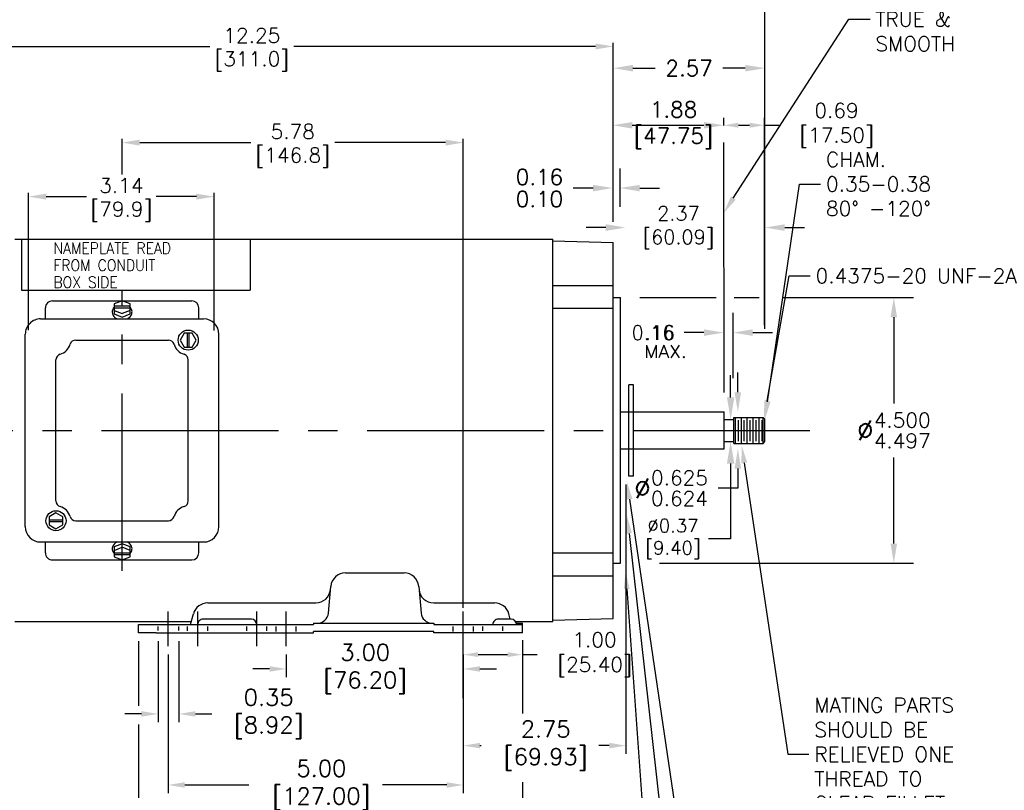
# Model space of a CAD drawing. Extents: x 897.4 to 937.4, y -10.3 to 19.5.
# Tile 3 of 8: x 906.5 to 923.2, y -0.3 to 12.8. Entities that reach past the tile are written whole.
import ezdxf
from ezdxf import colors
from ezdxf.entities.mleader import LeaderData, LeaderLine
from ezdxf.math import Vec2, Vec3

# ---------------------------------------------------------------- set-up
doc = ezdxf.new("R2010")
doc.units = 0
doc.header["$LTSCALE"] = 4
doc.header["$MEASUREMENT"] = 0
doc.linetypes.add('CENTER2', pattern=[1.125, 0.75, -0.125, 0.125, -0.125])
doc.layers.get('0').update_dxf_attribs({"linetype": 'CONTINUOUS'})
doc.layers.get('DEFPOINTS').update_dxf_attribs({"linetype": 'CONTINUOUS'})
for name, color, linetype in [('CENTER', 40, 'CENTER2'), ('DIMENSIONS', 140, 'CONTINUOUS'), ('TEXT', 140, 'CONTINUOUS')]:
    doc.layers.add(name, color=color, linetype=linetype)
doc.styles.get("Standard").update_dxf_attribs({"font": 'romans.shx'})
doc.dimstyles.new('ADIM1', dxfattribs={"dimscale": 2.666667, "dimtxt": 0.125, "dimasz": 0.125, "dimexe": 0.125, "dimexo": 0.0625, "dimgap": 0.1, "dimtad": 0, "dimtih": 1, "dimtoh": 1, "dimdec": 3, "dimzin": 0, "dimdsep": 46, "dimtxsty": 'Standard', "dimsah": 1, "dimcen": 0.09, "dimadec": 0, "dimazin": 0, "dimtfac": 0.75, "dimtdec": 0, "dimtofl": 0, "dimtmove": 0, "dimatfit": 0, "dimfxl": 1, "dimtolj": 1, "dimtzin": 0, "dimarcsym": 0})
doc.dimstyles.get("Standard").update_dxf_attribs({"dimtxt": 0.25, "dimasz": 0.3, "dimexe": 0.0625, "dimexo": 0.0625, "dimgap": 0.0625, "dimtad": 0, "dimtih": 1, "dimtoh": 1, "dimzin": 0, "dimdsep": 46, "dimtxsty": 'Standard', "dimcen": 0, "dimadec": 0, "dimazin": 0, "dimtfac": 1, "dimtofl": 0, "dimtmove": 0, "dimatfit": 3, "dimfxl": 1, "dimtolj": 1, "dimtzin": 0, "dimarcsym": 0})
doc.dimstyles.new('STANDARD - A-B', dxfattribs={"dimtxt": 0.125, "dimasz": 0.125, "dimexe": 0.0625, "dimexo": 0.0625, "dimgap": 0.045, "dimtad": 0, "dimtih": 1, "dimtoh": 1, "dimdec": 4, "dimzin": 4, "dimdsep": 46, "dimtxsty": 'Standard', "dimcen": 0, "dimclrd": 256, "dimclre": 256, "dimclrt": 256, "dimaunit": 1, "dimazin": 1, "dimtm": 1e-09, "dimtfac": 1, "dimtdec": 4, "dimtofl": 0, "dimtmove": 0, "dimatfit": 2, "dimfxl": 1, "dimtolj": 1, "dimtzin": 4, "dimlwd": -1, "dimlwe": -1, "dimarcsym": 0})

# ---------------------------------------------------------------- blocks, each defined once
blk = doc.blocks.new('*D25')
at = {"layer": 'DEFPOINTS', "color": 0, "transparency": 16777216}
for p in [(916.658, 8.078), (916.991, 3.578), (921.296, 3.578)]:
    blk.add_point(p, dxfattribs=at)
at = {"layer": 'DIMENSIONS', "color": 0, "lineweight": -2, "transparency": 16777216}
for p, q in [((916.991, 8.078), (918.288, 8.078)), ((918.59, 8.078), (919.014, 8.078)), ((919.415, 8.078), (921.629, 8.078)), ((921.296, 7.745), (921.296, 6.287)), ((921.296, 3.912), (921.296, 5.37)), ((917.325, 3.578), (921.629, 3.578))]:
    blk.add_line(p, q, dxfattribs=at)
at = {"layer": 'DIMENSIONS', "color": 0, "transparency": 16777216}
for points in [[(921.24, 7.745), (921.351, 7.745), (921.296, 8.078)], [(921.24, 3.912), (921.351, 3.912), (921.296, 3.578)]]:
    blk.add_solid(points, dxfattribs=at)
at = {"layer": 'DIMENSIONS', "color": 0, "transparency": 16777216, "insert": (921.296, 5.828), "char_height": 0.33333, "attachment_point": 5}
blk.add_mtext('\\A1;%%C{\\H0.250000;\\S4.500^ 4.497;}', dxfattribs=at)
blk = doc.blocks.new('*D5')
at = {"layer": 'DEFPOINTS', "color": 0, "transparency": 16777216}
for p in [(918.573, 7.485), (918.413, 6.474), (918.573, 6.382)]:
    blk.add_point(p, dxfattribs=at)
at = {"layer": 'DIMENSIONS', "color": 0, "lineweight": -2, "transparency": 16777216}
for p, q in [((918.573, 6.715), (918.573, 7.819)), ((918.08, 7.485), (917.746, 7.485)), ((918.906, 7.485), (919.24, 7.485))]:
    blk.add_line(p, q, dxfattribs=at)
at = {"layer": 'DIMENSIONS', "color": 0, "transparency": 16777216}
for points in [[(918.08, 7.541), (918.08, 7.43), (918.413, 7.485)], [(918.906, 7.541), (918.906, 7.43), (918.573, 7.485)]]:
    blk.add_solid(points, dxfattribs=at)
at = {"layer": 'DIMENSIONS', "color": 0, "transparency": 16777216, "insert": (917.334, 7.485), "char_height": 0.24, "attachment_point": 5}
blk.add_mtext('\\A1;.16', dxfattribs=at)
blk = doc.blocks.new('*D10')
at = {"layer": 'DEFPOINTS', "color": 0, "transparency": 16777216}
for p in [(918.413, 10.998), (916.533, 9.347), (918.413, 6.474)]:
    blk.add_point(p, dxfattribs=at)
at = {"layer": 'DIMENSIONS', "color": 0, "lineweight": -2, "transparency": 16777216}
blk.add_line((916.866, 10.998), (918.08, 10.998), dxfattribs=at)
at = {"layer": 'DIMENSIONS', "color": 0, "transparency": 16777216}
for points in [[(916.866, 11.053), (916.866, 10.942), (916.533, 10.998)], [(918.08, 11.053), (918.08, 10.942), (918.413, 10.998)]]:
    blk.add_solid(points, dxfattribs=at)
at = {"layer": 'DIMENSIONS', "color": 0, "transparency": 16777216, "insert": (917.473, 10.998), "char_height": 0.2667, "attachment_point": 5}
blk.add_mtext('\\A1; 1.88\\P [47.75]', dxfattribs=at)
blk = doc.blocks.new('*D26')
at = {"layer": 'DEFPOINTS', "color": 0, "transparency": 16777216}
for p in [(918.573, 7.485), (918.413, 6.474), (918.573, 6.382)]:
    blk.add_point(p, dxfattribs=at)
at = {"layer": 'DIMENSIONS', "color": 0, "lineweight": -2, "transparency": 16777216}
for p, q in [((918.573, 6.715), (918.573, 7.819)), ((918.08, 7.485), (917.746, 7.485)), ((918.906, 7.485), (919.052, 7.485)), ((919.218, 7.485), (919.24, 7.485))]:
    blk.add_line(p, q, dxfattribs=at)
at = {"layer": 'DIMENSIONS', "color": 0, "transparency": 16777216}
for points in [[(918.08, 7.541), (918.08, 7.43), (918.413, 7.485)], [(918.906, 7.541), (918.906, 7.43), (918.573, 7.485)]]:
    blk.add_solid(points, dxfattribs=at)
at = {"layer": 'DIMENSIONS', "color": 0, "transparency": 16777216, "insert": (917.214, 7.485), "char_height": 0.24, "attachment_point": 5}
blk.add_mtext('\\A1;0.16', dxfattribs=at)
blk = doc.blocks.new('*D12')
at = {"layer": 'DEFPOINTS', "color": 0, "transparency": 16777216}
for p in [(916.991, 6.141), (916.991, 5.516), (918.654, 5.516)]:
    blk.add_point(p, dxfattribs=at)
at = {"layer": 'DIMENSIONS', "color": 0, "lineweight": -2, "transparency": 16777216}
for p, q in [((918.654, 6.474), (918.654, 6.808)), ((918.654, 5.183), (918.654, 4.849)), ((918.654, 4.849), (918.32, 4.849))]:
    blk.add_line(p, q, dxfattribs=at)
at = {"layer": 'DIMENSIONS', "color": 0, "transparency": 16777216}
for points in [[(918.598, 6.474), (918.709, 6.474), (918.654, 6.141)], [(918.598, 5.183), (918.709, 5.183), (918.654, 5.516)]]:
    blk.add_solid(points, dxfattribs=at)
at = {"layer": 'DIMENSIONS', "color": 0, "transparency": 16777216, "insert": (917.521, 4.849), "char_height": 0.33333, "attachment_point": 5}
blk.add_mtext('\\A1;%%C{\\H0.250000;\\S0.625^ 0.624;}', dxfattribs=at)
blk = doc.blocks.new('*D15')
at = {"layer": 'DEFPOINTS', "color": 0, "transparency": 16777216}
for p in [(919.116, 9.265), (916.75, 8.758), (919.116, 6.352)]:
    blk.add_point(p, dxfattribs=at)
at = {"layer": 'DIMENSIONS', "color": 0, "lineweight": -2, "transparency": 16777216}
for p, q in [((916.416, 9.265), (916.083, 9.265)), ((919.449, 9.265), (919.782, 9.265))]:
    blk.add_line(p, q, dxfattribs=at)
at = {"layer": 'DIMENSIONS', "color": 0, "transparency": 16777216}
for points in [[(916.416, 9.321), (916.416, 9.209), (916.75, 9.265)], [(919.449, 9.321), (919.449, 9.209), (919.116, 9.265)]]:
    blk.add_solid(points, dxfattribs=at)
at = {"layer": 'DIMENSIONS', "color": 0, "transparency": 16777216, "insert": (917.565, 9.265), "char_height": 0.24, "attachment_point": 5}
blk.add_mtext('\\A1; 2.37\\P [60.09]', dxfattribs=at)
blk = doc.blocks.new('*D16')
at = {"layer": 'DEFPOINTS', "color": 0, "transparency": 16777216}
for p in [(918.414, 10.87), (919.103, 10.998), (919.103, 7.485)]:
    blk.add_point(p, dxfattribs=at)
at = {"layer": 'DIMENSIONS', "transparency": 16777216}
for p, q in [((918.414, 10.995), (918.414, 11.123)), ((919.103, 7.61), (919.103, 11.123)), ((918.664, 10.998), (918.853, 10.998)), ((919.103, 10.998), (919.353, 10.998))]:
    blk.add_line(p, q, dxfattribs=at)
for points in [[(918.664, 11.04), (918.664, 10.956), (918.414, 10.998)], [(918.853, 11.04), (918.853, 10.956), (919.103, 10.998)]]:
    blk.add_solid(points, dxfattribs=at)
at = {"layer": 'DIMENSIONS', "transparency": 16777216, "insert": (920.241, 10.998), "char_height": 0.25, "attachment_point": 5}
blk.add_mtext('\\A1; 0.69\\P [17.50]', dxfattribs=at)
blk = doc.blocks.new('*D17')
at = {"layer": 'DEFPOINTS', "color": 0, "transparency": 16777216}
for p in [(918.413, 6.013), (918.413, 5.643), (918.531, 5.643)]:
    blk.add_point(p, dxfattribs=at)
at = {"layer": 'DIMENSIONS', "transparency": 16777216}
for p, q in [((918.531, 6.388), (918.531, 6.763)), ((918.531, 5.268), (918.531, 3.99)), ((918.531, 3.99), (918.156, 3.99))]:
    blk.add_line(p, q, dxfattribs=at)
for points in [[(918.469, 6.388), (918.594, 6.388), (918.531, 6.013)], [(918.469, 5.268), (918.594, 5.268), (918.531, 5.643)]]:
    blk.add_solid(points, dxfattribs=at)
at = {"layer": 'DIMENSIONS', "transparency": 16777216, "insert": (917.478, 3.99), "char_height": 0.225, "attachment_point": 5}
blk.add_mtext('\\A1; %%c0.37\\P [9.40]', dxfattribs=at)
blk = doc.blocks.new('*D75')
at = {"layer": 'DEFPOINTS', "color": 0, "transparency": 16777216}
for p in [(919.113, 11.965), (916.543, 9.347), (919.113, 6.352)]:
    blk.add_point(p, dxfattribs=at)
at = {"layer": 'DIMENSIONS', "color": 0, "lineweight": -2, "transparency": 16777216}
for p, q in [((916.543, 9.681), (916.543, 12.298)), ((916.876, 11.965), (917.255, 11.965)), ((918.78, 11.965), (918.401, 11.965))]:
    blk.add_line(p, q, dxfattribs=at)
at = {"layer": 'DIMENSIONS', "color": 0, "transparency": 16777216}
for points in [[(916.876, 12.02), (916.876, 11.909), (916.543, 11.965)], [(918.78, 12.02), (918.78, 11.909), (919.113, 11.965)]]:
    blk.add_solid(points, dxfattribs=at)
at = {"layer": 'DIMENSIONS', "color": 0, "transparency": 16777216, "insert": (917.828, 11.965), "char_height": 0.2667, "attachment_point": 5}
blk.add_mtext('\\A1;2.57', dxfattribs=at)
blk = doc.blocks.new('*D85')
at = {"layer": 'DEFPOINTS', "color": 0, "transparency": 16777216}
for p in [(916.756, 5.055), (914.003, 0.489), (916.756, 0.489)]:
    blk.add_point(p, dxfattribs=at)
at = {"layer": 'DIMENSIONS', "transparency": 16777216}
for p, q in [((916.756, 4.914), (916.756, 0.348)), ((914.284, 0.489), (914.303, 0.489)), ((916.475, 0.489), (916.301, 0.489))]:
    blk.add_line(p, q, dxfattribs=at)
for points in [[(914.284, 0.536), (914.284, 0.442), (914.003, 0.489)], [(916.475, 0.536), (916.475, 0.442), (916.756, 0.489)]]:
    blk.add_solid(points, dxfattribs=at)
at = {"layer": 'DIMENSIONS', "transparency": 16777216, "insert": (915.302, 0.489), "char_height": 0.2812, "attachment_point": 5}
blk.add_mtext('\\A1; 2.75\\P [69.93]', dxfattribs=at)
blk = doc.blocks.new('*D100')
at = {"layer": 'DEFPOINTS', "color": 0, "transparency": 16777216}
for p in [(909.782, 9.789), (906.638, 7.465), (909.782, 7.459)]:
    blk.add_point(p, dxfattribs=at)
at = {"layer": 'DIMENSIONS', "color": 0, "lineweight": -2, "transparency": 16777216}
for p, q in [((906.638, 7.527), (906.638, 9.852)), ((909.782, 7.522), (909.782, 9.852)), ((906.938, 9.789), (907.617, 9.789)), ((909.482, 9.789), (908.802, 9.789))]:
    blk.add_line(p, q, dxfattribs=at)
at = {"layer": 'DIMENSIONS', "color": 0, "transparency": 16777216}
for points in [[(906.938, 9.839), (906.938, 9.739), (906.638, 9.789)], [(909.482, 9.839), (909.482, 9.739), (909.782, 9.789)]]:
    blk.add_solid(points, dxfattribs=at)
at = {"layer": 'DIMENSIONS', "color": 0, "transparency": 16777216, "char_height": 0.25, "attachment_point": 5}
for s, insert in [('\\A1;3.14', (908.21, 9.977)), ('\\A1;[79.9]', (908.21, 9.536))]:
    blk.add_mtext(s, dxfattribs=dict(at, insert=insert))
blk = doc.blocks.new('*D95')
at = {"layer": 'DEFPOINTS', "color": 0, "transparency": 16777216}
for p in [(916.533, 9.934), (916.533, 9.401), (916.658, 9.28)]:
    blk.add_point(p, dxfattribs=at)
at = {"layer": 'DIMENSIONS', "color": 0, "lineweight": -2, "transparency": 16777216}
for p, q in [((916.658, 9.614), (916.658, 10.267)), ((916.2, 9.934), (915.866, 9.934)), ((916.991, 9.934), (917.325, 9.934))]:
    blk.add_line(p, q, dxfattribs=at)
at = {"layer": 'DIMENSIONS', "color": 0, "transparency": 16777216}
for points in [[(916.2, 9.989), (916.2, 9.878), (916.533, 9.934)], [(916.991, 9.989), (916.991, 9.878), (916.658, 9.934)]]:
    blk.add_solid(points, dxfattribs=at)
at = {"layer": 'DIMENSIONS', "color": 0, "transparency": 16777216, "insert": (915.293, 9.934), "char_height": 0.26667, "attachment_point": 5}
blk.add_mtext('\\A1;\\S0.16^ 0.10;', dxfattribs=at)
blk = doc.blocks.new('*D109')
at = {"layer": 'DEFPOINTS', "color": 0, "transparency": 16777216}
for p in [(919.113, 13.542), (904.298, 8.388), (919.113, 7.485)]:
    blk.add_point(p, dxfattribs=at)
at = {"layer": 'DIMENSIONS', "color": 0, "lineweight": -2, "transparency": 16777216}
for p, q in [((904.298, 8.451), (904.298, 13.604)), ((904.598, 13.542), (910.994, 13.542)), ((918.813, 13.542), (912.417, 13.542)), ((919.113, 7.548), (919.113, 13.604))]:
    blk.add_line(p, q, dxfattribs=at)
at = {"layer": 'DIMENSIONS', "color": 0, "transparency": 16777216}
for points in [[(904.598, 13.592), (904.598, 13.492), (904.298, 13.542)], [(918.813, 13.592), (918.813, 13.492), (919.113, 13.542)]]:
    blk.add_solid(points, dxfattribs=at)
at = {"layer": 'DIMENSIONS', "color": 0, "transparency": 16777216, "char_height": 0.25, "attachment_point": 5}
for s, insert in [('\\A1;14.82', (911.705, 13.729)), ('\\A1;[376.3]', (911.705, 13.289))]:
    blk.add_mtext(s, dxfattribs=dict(at, insert=insert))
blk = doc.blocks.new('*D110')
at = {"layer": 'DEFPOINTS', "color": 0, "transparency": 16777216}
for p in [(916.543, 12.333), (916.543, 9.3), (904.298, 8.388)]:
    blk.add_point(p, dxfattribs=at)
at = {"layer": 'DIMENSIONS', "color": 0, "lineweight": -2, "transparency": 16777216}
for p, q in [((904.298, 8.451), (904.298, 12.395)), ((916.543, 9.362), (916.543, 12.395)), ((904.598, 12.333), (909.709, 12.333)), ((916.243, 12.333), (911.132, 12.333))]:
    blk.add_line(p, q, dxfattribs=at)
at = {"layer": 'DIMENSIONS', "color": 0, "transparency": 16777216}
for points in [[(904.598, 12.383), (904.598, 12.283), (904.298, 12.333)], [(916.243, 12.383), (916.243, 12.283), (916.543, 12.333)]]:
    blk.add_solid(points, dxfattribs=at)
at = {"layer": 'DIMENSIONS', "color": 0, "transparency": 16777216, "char_height": 0.25, "attachment_point": 5}
for s, insert in [('\\A1;12.25', (910.42, 12.52)), ('\\A1;[311.0]', (910.42, 12.08))]:
    blk.add_mtext(s, dxfattribs=dict(at, insert=insert))
blk = doc.blocks.new('*D111')
at = {"layer": 'DEFPOINTS', "color": 0, "transparency": 16777216}
for p in [(908.223, 10.704), (908.223, 10.102), (914.003, 2.763)]:
    blk.add_point(p, dxfattribs=at)
at = {"layer": 'DIMENSIONS', "color": 0, "lineweight": -2, "transparency": 16777216}
for p, q in [((908.223, 10.164), (908.223, 10.766)), ((908.523, 10.704), (910.402, 10.704)), ((913.703, 10.704), (911.824, 10.704)), ((914.003, 2.825), (914.003, 10.766))]:
    blk.add_line(p, q, dxfattribs=at)
at = {"layer": 'DIMENSIONS', "color": 0, "transparency": 16777216}
for points in [[(908.523, 10.754), (908.523, 10.654), (908.223, 10.704)], [(913.703, 10.754), (913.703, 10.654), (914.003, 10.704)]]:
    blk.add_solid(points, dxfattribs=at)
at = {"layer": 'DIMENSIONS', "color": 0, "transparency": 16777216, "char_height": 0.25, "attachment_point": 5}
for s, insert in [('\\A1;5.78', (911.113, 10.891)), ('\\A1;[146.8]', (911.113, 10.451))]:
    blk.add_mtext(s, dxfattribs=dict(at, insert=insert))
blk = doc.blocks.new('*D128')
at = {"layer": 'DEFPOINTS', "color": 0, "transparency": 16777216}
for p in [(908.503, 2.402), (915.003, 2.402), (915.003, -1.47)]:
    blk.add_point(p, dxfattribs=at)
at = {"layer": 'DIMENSIONS', "transparency": 16777216}
for p, q in [((908.503, 2.261), (908.503, 1.161)), ((915.003, 2.261), (915.003, 1.033)), ((908.503, 0.845), (908.503, -1.611)), ((915.003, -0.133), (915.003, -1.611)), ((908.784, -1.47), (909.978, -1.47)), ((914.722, -1.47), (912.243, -1.47))]:
    blk.add_line(p, q, dxfattribs=at)
for points in [[(908.784, -1.423), (908.784, -1.517), (908.503, -1.47)], [(914.722, -1.423), (914.722, -1.517), (915.003, -1.47)]]:
    blk.add_solid(points, dxfattribs=at)
at = {"layer": 'DIMENSIONS', "transparency": 16777216, "insert": (911.111, -1.47), "char_height": 0.2812, "attachment_point": 5}
blk.add_mtext('\\A1; 6.50\\P [165.10]', dxfattribs=at)
blk = doc.blocks.new('*D124')
at = {"layer": 'DEFPOINTS', "color": 0, "transparency": 16777216}
for p in [(909.003, 2.176), (914.003, 2.176), (914.003, -0.178)]:
    blk.add_point(p, dxfattribs=at)
at = {"layer": 'DIMENSIONS', "transparency": 16777216}
for p, q in [((909.003, 2.035), (909.003, -0.318)), ((914.003, 2.035), (914.003, -0.318)), ((909.284, -0.178), (910.37, -0.178)), ((913.722, -0.178), (912.635, -0.178))]:
    blk.add_line(p, q, dxfattribs=at)
for points in [[(909.284, -0.131), (909.284, -0.225), (909.003, -0.178)], [(913.722, -0.131), (913.722, -0.225), (914.003, -0.178)]]:
    blk.add_solid(points, dxfattribs=at)
at = {"layer": 'DIMENSIONS', "transparency": 16777216, "insert": (911.503, -0.178), "char_height": 0.2812, "attachment_point": 5}
blk.add_mtext('\\A1; 5.00\\P [127.00]', dxfattribs=at)
blk = doc.blocks.new('*D125')
at = {"layer": 'DEFPOINTS', "color": 0, "transparency": 16777216}
for p in [(911.003, 2.176), (914.003, 2.176), (914.003, 1.788)]:
    blk.add_point(p, dxfattribs=at)
at = {"layer": 'DIMENSIONS', "transparency": 16777216}
for p, q in [((911.003, 2.035), (911.003, 1.648)), ((914.003, 2.035), (914.003, 1.648)), ((910.722, 1.788), (910.44, 1.788)), ((914.284, 1.788), (914.565, 1.788))]:
    blk.add_line(p, q, dxfattribs=at)
for points in [[(910.722, 1.835), (910.722, 1.741), (911.003, 1.788)], [(914.284, 1.835), (914.284, 1.741), (914.003, 1.788)]]:
    blk.add_solid(points, dxfattribs=at)
at = {"layer": 'DIMENSIONS', "transparency": 16777216, "insert": (912.244, 1.788), "char_height": 0.2812, "attachment_point": 5}
blk.add_mtext('\\A1; 3.00\\P [76.20]', dxfattribs=at)
blk = doc.blocks.new('*D126')
at = {"layer": 'DEFPOINTS', "color": 0, "transparency": 16777216}
for p in [(915.003, 2.402), (915.003, 2.03), (914.003, 1.786)]:
    blk.add_point(p, dxfattribs=at)
at = {"layer": 'DIMENSIONS', "transparency": 16777216}
for p, q in [((915.003, 2.277), (915.003, 1.905)), ((914.003, 1.911), (914.003, 2.155)), ((914.253, 2.03), (914.753, 2.03)), ((915.003, 2.03), (915.253, 2.03))]:
    blk.add_line(p, q, dxfattribs=at)
for points in [[(914.253, 2.072), (914.253, 1.989), (914.003, 2.03)], [(914.753, 2.072), (914.753, 1.989), (915.003, 2.03)]]:
    blk.add_solid(points, dxfattribs=at)
at = {"layer": 'DIMENSIONS', "transparency": 16777216, "insert": (916.141, 2.03), "char_height": 0.25, "attachment_point": 5}
blk.add_mtext('\\A1; 1.00\\P [25.40]', dxfattribs=at)
blk = doc.blocks.new('*D127')
at = {"layer": 'DEFPOINTS', "color": 0, "transparency": 16777216}
for p in [(908.832, 2.402), (909.183, 2.402), (909.183, 1.026)]:
    blk.add_point(p, dxfattribs=at)
at = {"layer": 'DIMENSIONS', "transparency": 16777216}
for p, q in [((908.832, 2.261), (908.832, 0.885)), ((909.183, 2.261), (909.183, 0.885)), ((908.551, 1.026), (908.269, 1.026)), ((909.464, 1.026), (909.745, 1.026))]:
    blk.add_line(p, q, dxfattribs=at)
for points in [[(908.551, 1.073), (908.551, 0.979), (908.832, 1.026)], [(909.464, 1.073), (909.464, 0.979), (909.183, 1.026)]]:
    blk.add_solid(points, dxfattribs=at)
at = {"layer": 'DIMENSIONS', "transparency": 16777216, "insert": (910.61, 1.026), "char_height": 0.2812, "attachment_point": 5}
blk.add_mtext('\\A1; 0.35\\P [8.92]', dxfattribs=at)

msp = doc.modelspace()

# ---------------------------------------------------------------- linework, layer by layer
for p, q in [((906.408, 9.0674), (915.518, 9.0674)), ((906.518, 9.0674), (906.518, 8.2047)), ((910.393, 9.0674), (910.393, 8.2047)), ((915.518, 2.5894), (915.518, 9.0674)), ((915.518, 2.616), (915.518, 9.0408)), ((915.518, 2.616), (915.518, 9.0408)), ((915.518, 9.0408), (916.5426, 9.014)), ((916.543, 2.6428), (916.543, 9.014)), ((906.518, 8.2047), (910.393, 8.2047)), ((915.518, 8.2852), (916.543, 8.2852)), ((907.043, 8.0224), (909.403, 8.0224)), ((908.223, 8.0224), (908.087, 7.9704)), ((908.359, 7.9704), (908.223, 8.0224)), ((916.543, 8.0784), (916.668, 8.0784)), ((916.668, 3.5784), (916.668, 8.0784)), ((916.668, 3.5784), (916.668, 8.0784)), ((906.923, 7.7184), (906.923, 7.9024)), ((908.087, 7.9704), (908.087, 7.8625)), ((908.359, 7.9315), (908.087, 7.9315)), ((908.359, 7.9015), (908.087, 7.9015)), ((908.087, 7.8625), (908.223, 7.8086)), ((908.087, 7.8625), (908.087, 7.8016)), ((908.359, 7.8625), (908.223, 7.8086)), ((908.359, 7.8625), (908.359, 7.9704)), ((908.359, 7.8016), (908.359, 7.8625)), ((909.523, 7.7184), (909.523, 7.9024)), ((915.518, 7.9005), (916.543, 7.9005)), ((906.843, 7.7184), (909.603, 7.7184)), ((908.087, 7.8016), (908.223, 7.7477)), ((908.223, 7.7477), (908.359, 7.8016)), ((906.583, 4.1984), (906.583, 7.4584)), ((907.4384, 7.3584), (909.0076, 7.3584)), ((909.275, 7.4762), (909.207, 7.3584)), ((909.207, 7.3584), (909.275, 7.2406)), ((909.411, 7.4762), (909.275, 7.4762)), ((909.328, 7.2406), (909.328, 7.4762)), ((909.358, 7.2406), (909.358, 7.4762)), ((909.479, 7.3584), (909.411, 7.4762)), ((909.411, 7.2406), (909.479, 7.3584)), ((909.863, 4.1984), (909.863, 7.4584)), ((909.275, 7.2406), (909.411, 7.2406)), ((907.103, 4.6338), (907.103, 7.023)), ((909.343, 4.6338), (909.343, 7.023)), ((916.8088, 5.0534), (916.8088, 6.6034)), ((916.8888, 6.6034), (916.8088, 6.6034)), ((916.8888, 5.0534), (916.8888, 6.6034)), ((916.668, 6.1409), (918.423, 6.1409)), ((918.423, 5.5159), (918.423, 6.1409)), ((918.423, 6.0134), (918.583, 6.0134)), ((918.583, 5.6084), (918.583, 6.0484)), ((918.583, 6.0484), (919.083, 6.0484)), ((918.613, 5.6084), (918.613, 6.0484)), ((918.713, 5.6084), (918.713, 6.0484)), ((918.813, 5.6084), (918.813, 6.0484)), ((918.913, 5.6084), (918.913, 6.0484)), ((919.013, 5.6084), (919.013, 6.0484)), ((919.083, 5.6084), (919.083, 6.0484)), ((919.083, 6.0484), (919.113, 6.0184)), ((919.113, 5.6384), (919.113, 6.0184)), ((919.113, 5.6384), (919.113, 6.0184)), ((918.663, 5.6466), (918.663, 6.0032)), ((918.763, 5.6466), (918.763, 6.0032)), ((918.863, 5.6466), (918.863, 6.0032)), ((918.963, 5.6466), (918.963, 6.0032)), ((919.063, 5.6466), (919.063, 6.0032)), ((916.668, 5.5159), (918.423, 5.5159)), ((918.423, 5.6434), (918.583, 5.6434)), ((918.583, 5.6084), (919.083, 5.6084)), ((919.083, 5.6084), (919.113, 5.6384)), ((916.8888, 5.0534), (916.8088, 5.0534)), ((907.103, 4.4344), (906.9852, 4.3664)), ((906.9852, 4.3664), (906.9852, 4.2304)), ((907.2208, 4.3664), (907.103, 4.4344)), ((907.2208, 4.2304), (907.2208, 4.3664)), ((906.9852, 4.3134), (907.2208, 4.3134)), ((906.9852, 4.2834), (907.2208, 4.2834)), ((906.9852, 4.2304), (907.103, 4.1624)), ((907.103, 4.1624), (907.2208, 4.2304)), ((907.4384, 4.2984), (909.0076, 4.2984)), ((906.843, 3.9384), (909.603, 3.9384)), ((906.923, 3.7544), (906.923, 3.9384)), ((908.223, 3.9091), (908.087, 3.8552)), ((908.087, 3.8552), (908.087, 3.7943)), ((908.087, 3.7943), (908.223, 3.8483)), ((908.359, 3.8552), (908.223, 3.9091)), ((908.359, 3.7943), (908.223, 3.8483)), ((908.359, 3.7943), (908.359, 3.8552)), ((909.523, 3.7544), (909.523, 3.9384)), ((908.087, 3.7943), (908.087, 3.6864)), ((908.087, 3.7554), (908.359, 3.7554)), ((908.087, 3.7254), (908.359, 3.7254)), ((908.087, 3.6864), (908.223, 3.6344)), ((908.223, 3.6344), (908.359, 3.6864)), ((908.359, 3.6864), (908.359, 3.7943)), ((915.518, 3.7564), (916.543, 3.7564)), ((907.043, 3.6344), (909.403, 3.6344)), ((916.543, 3.5784), (916.668, 3.5784)), ((916.543, 3.5784), (916.668, 3.5784)), ((912.0067, 3.4144), (912.9993, 3.4144)), ((915.518, 3.3632), (916.543, 3.3632)), ((911.7182, 2.7351), (911.7576, 3.1862)), ((913.2483, 3.1862), (913.2878, 2.7351)), ((909.6725, 2.9064), (911.5041, 2.9064)), ((913.5019, 2.9064), (914.5334, 2.9064)), ((909.383, 2.5417), (909.4311, 2.7211)), ((914.7989, 2.6317), (914.7749, 2.7211)), ((906.408, 2.5894), (909.3958, 2.5894)), ((908.503, 2.4017), (908.503, 2.5417)), ((908.503, 2.5417), (911.463, 2.5417)), ((908.833, 2.4365), (908.833, 2.5043)), ((909.183, 2.4365), (909.183, 2.5043)), ((909.333, 2.4357), (909.333, 2.5043)), ((910.413, 2.6317), (909.593, 2.6317)), ((909.673, 2.4357), (909.673, 2.5043)), ((910.333, 2.4357), (910.333, 2.5043)), ((910.673, 2.4357), (910.673, 2.5043)), ((910.833, 2.4243), (910.833, 2.5043)), ((911.173, 2.4243), (911.173, 2.5043)), ((911.463, 2.5617), (911.463, 2.5417)), ((911.463, 2.5617), (913.503, 2.5617)), ((913.503, 2.5617), (913.503, 2.5417)), ((913.503, 2.5417), (915.003, 2.5417)), ((913.833, 2.4243), (913.833, 2.5043)), ((914.173, 2.4243), (914.173, 2.5043)), ((914.333, 2.4357), (914.333, 2.5043)), ((914.813, 2.6317), (914.593, 2.6317)), ((914.673, 2.4357), (914.673, 2.5043)), ((914.8893, 2.5894), (915.518, 2.5894)), ((914.9007, 2.5617), (915.003, 2.5617)), ((915.003, 2.4017), (915.003, 2.5617)), ((915.518, 2.616), (916.5426, 2.6428)), ((908.802, 2.4017), (908.503, 2.4017)), ((908.802, 2.4017), (911.463, 2.4017)), ((911.463, 2.4017), (911.463, 2.4217)), ((913.503, 2.4217), (911.463, 2.4217)), ((913.503, 2.4017), (913.503, 2.4217)), ((915.003, 2.4017), (913.503, 2.4017))]:
    msp.add_line(p, q)
for centre in [(909.343, 7.3584), (907.103, 4.2984)]:
    msp.add_circle(centre, 0.17)
for centre, radius, start, end in [((907.043, 7.9024), 0.12, 90, 180.00003), ((909.403, 7.9024), 0.12, 0, 90), ((906.843, 7.4584), 0.26, 90, 180.00003), ((909.603, 7.4584), 0.26, 0, 90), ((907.4384, 7.2584), 0.1, 89.99618, 163.39928), ((909.0076, 7.2584), 0.1, 16.60034, 90.0071), ((907.103, 7.3584), 0.25, 286.60065, 343.3991), ((909.343, 7.3584), 0.25, 196.60038, 253.39861), ((907.203, 7.023), 0.1, 106.60066, 180.00522), ((909.243, 7.023), 0.1, 0, 73.39837), ((907.203, 4.6338), 0.1, 180.00003, 253.39855), ((907.103, 4.2984), 0.25, 16.60154, 73.39852), ((909.343, 4.2984), 0.25, 106.60154, 163.39845), ((909.243, 4.6338), 0.1, 286.6014, 0), ((907.4384, 4.3984), 0.1, 196.60164, 270.00012), ((909.0076, 4.3984), 0.1, 270, 343.39847), ((906.843, 4.1984), 0.26, 180.00003, 270), ((909.603, 4.1984), 0.26, 270, 0), ((907.043, 3.7544), 0.12, 179.99999, 270), ((909.403, 3.7544), 0.12, 270, 0), ((912.0067, 3.1644), 0.25, 90, 174.99999), ((912.9993, 3.1644), 0.25, 5, 90), ((911.5041, 3.1564), 0.25, 270, 355.00001), ((913.5019, 3.1564), 0.25, 184.99999, 270), ((909.6725, 2.6564), 0.25, 90, 165), ((914.5334, 2.6564), 0.25, 15.00001, 89.99998), ((911.5289, 2.7517), 0.19, 270, 355.00001), ((913.4771, 2.7517), 0.19, 185.00005, 270), ((909.593, 2.5417), 0.09, 90, 180.00005), ((910.413, 2.5417), 0.09, 0, 90), ((914.593, 2.5417), 0.09, 90, 180.00005), ((914.813, 2.5417), 0.09, 0, 90)]:
    msp.add_arc(centre, radius, start, end)
for points, knots in [([(908.087, 7.9138), (908.0776, 7.9034), (908.0638, 7.8826), (908.0537, 7.846), (908.0557, 7.809), (908.0717, 7.7718), (908.1004, 7.7396), (908.1245, 7.7247), (908.1377, 7.7184)], [0, 0, 0, 0, 0.1785714, 0.3061224, 0.4591837, 0.622449, 0.7959184, 1, 1, 1, 1]), ([(908.3083, 7.7184), (908.3311, 7.7291), (908.3649, 7.754), (908.389, 7.8041), (908.3929, 7.843), (908.383, 7.8816), (908.3681, 7.9037), (908.359, 7.9138)], [0, 0, 0, 0, 0.3571429, 0.5204082, 0.6734694, 0.8265306, 1, 1, 1, 1]), ([(908.1377, 3.9384), (908.1149, 3.9277), (908.0811, 3.9028), (908.057, 3.8527), (908.0531, 3.8138), (908.063, 3.7752), (908.0779, 3.7531), (908.087, 3.743)], [0, 0, 0, 0, 0.3571429, 0.5204082, 0.6734694, 0.8265306, 1, 1, 1, 1]), ([(908.359, 3.743), (908.3684, 3.7534), (908.3822, 3.7742), (908.3923, 3.8108), (908.3903, 3.8478), (908.3743, 3.885), (908.3455, 3.9172), (908.3215, 3.9322), (908.3083, 3.9384)], [0, 0, 0, 0, 0.1785714, 0.3061224, 0.4591837, 0.622449, 0.7959184, 1, 1, 1, 1])]:
    msp.add_open_spline(points, degree=3, knots=knots)
at = {"layer": 'CENTER'}
for p, q in [((908.223, 3.4521), (908.223, 8.2059)), ((903.3735, 5.8284), (919.8941, 5.8284)), ((909.003, 2.1761), (909.003, 2.7626)), ((909.503, 2.1761), (909.503, 2.7626)), ((910.503, 2.1761), (910.503, 2.7626)), ((911.003, 2.1761), (911.003, 2.7626)), ((914.003, 2.1761), (914.003, 2.7626)), ((914.003, 1.2931), (914.003, 2.6161))]:
    msp.add_line(p, q, dxfattribs=at)
at = {"layer": 'DIMENSIONS'}
msp.add_line((918.413, 10.7036), (918.414, 6.4728), dxfattribs=at)

# ---------------------------------------------------------------- texts
at = {"layer": 'DIMENSIONS', "width": 1.1}
msp.add_text('MAX.', height=0.21333, dxfattribs=at).set_placement((917.0664, 7.0605))
at = {"layer": 'TEXT', "width": 0.9}
for s, p in [('NAMEPLATE READ', (907.0601, 8.818)), ('FROM CONDUIT ', (907.0601, 8.53)), ('BOX SIDE', (907.0601, 8.242))]:
    msp.add_text(s, height=0.192, dxfattribs=at).set_placement(p)

# ---------------------------------------------------------------- dimensions: what is measured, and where the dimension line sits
at = {"layer": 'DIMENSIONS'}
for base, p1, p2, dimstyle, override, picture, middle in [((919.1129861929, 13.5418155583), (904.2979861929, 8.3884070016), (919.1129861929, 7.4852719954), 'Standard', {"dimscale": 0, "dimpost": '\\X', "dimtix": 0, "dimtofl": 0, "dimtmove": 0, "dimatfit": 3}, '*D109', (911.7054861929, 13.5418155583)), ((916.542988, 12.332885), (904.297986, 8.388407), (916.542988, 9.299685), 'Standard', {"dimscale": 0, "dimpost": '\\X', "dimtix": 0, "dimtofl": 0, "dimtmove": 0, "dimatfit": 3}, '*D110', (910.420487, 12.332885)), ((919.113, 11.9646), (916.543, 9.3473), (919.113, 6.3517), 'ADIM1', {"dimtxt": 0.1, "dimasz": 0.125, "dimexo": 0.125, "dimgap": 0.0625, "dimdec": 2, "dimse2": 1}, '*D75', (917.828, 11.9646)), ((908.223, 10.7036), (914.003, 2.7626), (908.223, 10.1018), 'Standard', {"dimscale": 0, "dimpost": '\\X', "dimtix": 0, "dimtofl": 0, "dimtmove": 0, "dimatfit": 3}, '*D111', (911.113, 10.7036)), ((916.5329881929, 9.9335350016), (916.6579881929, 9.2802335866), (916.5329881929, 9.4007413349), 'ADIM1', {"dimtxt": 0.1, "dimexo": 0.125, "dimgap": 0.0625, "dimdec": 2, "dimse2": 1, "dimtol": 0, "dimlim": 1, "dimtp": 0.03, "dimtm": 0.03, "dimtfac": 1, "dimtdec": 2, "dimatfit": 2, "dimtzin": 0}, '*D95', (915.2933056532, 9.9335350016)), ((909.7816, 9.7893), (906.6377, 7.4645), (909.7816, 7.4591), 'Standard', {"dimscale": 0, "dimpost": '\\X', "dimtix": 0, "dimtofl": 0, "dimtmove": 0, "dimatfit": 3}, '*D100', (908.2096, 9.7893))]:
    dim = msp.add_linear_dim(base=base, p1=p1, p2=p2, dimstyle=dimstyle, override=override, dxfattribs=at)
    dim.commit()
    dim.dimension.update_dxf_attribs({"geometry": picture, "text_midpoint": middle})
for base, p1, p2, dimstyle, override, picture, middle in [((918.413, 10.9979), (916.533, 9.3473), (918.413, 6.4742), 'ADIM1', {"dimtxt": 0.1, "dimexo": 0.125, "dimgap": 0.0625, "dimdec": 2, "dimse1": 1, "dimse2": 1}, '*D10', (917.473, 10.9979)), ((919.1155, 9.265), (916.7496, 8.7576), (919.1155, 6.3517), 'ADIM1', {"dimtxt": 0.09, "dimexo": 0.125, "dimgap": 0.0625, "dimdec": 2, "dimse1": 1, "dimse2": 1}, '*D15', (917.5654, 9.265)), ((916.756, 0.4889), (914.003, 0.4889), (916.756, 5.0548), 'STANDARD - A-B', {"dimscale": 2.25, "dimdec": 2}, '*D85', (915.302, 0.4889)), ((915.003, 2.0304), (914.003, 1.7861), (915.003, 2.4017), 'STANDARD - A-B', {"dimscale": 2, "dimdec": 2}, '*D126', (916.1406, 2.0304)), ((915.003, -1.4702), (908.503, 2.4017), (915.003, 2.4017), 'STANDARD - A-B', {"dimscale": 2.25, "dimdec": 2}, '*D128', (911.1107, -1.4702)), ((914.003, 1.7883), (911.003, 2.1761), (914.003, 2.1761), 'STANDARD - A-B', {"dimscale": 2.25, "dimdec": 2}, '*D125', (912.2438, 1.7883))]:
    dim = msp.add_linear_dim(base=base, p1=p1, p2=p2, text=' <>\\P[]', dimstyle=dimstyle, override=override, dxfattribs=at)
    dim.commit()
    dim.dimension.update_dxf_attribs({"geometry": picture, "text_midpoint": middle, "dimtype": 160})
for base, p1, p2, override, picture, middle in [((919.103, 10.9979), (918.414, 10.8698), (919.103, 7.4853), {"dimscale": 2, "dimdec": 2, "dimzin": 0}, '*D16', (920.2406, 10.9979)), ((914.003, -0.1776), (909.003, 2.1761), (914.003, 2.1761), {"dimscale": 2.25, "dimdec": 2}, '*D124', (911.503, -0.1776))]:
    dim = msp.add_linear_dim(base=base, p1=p1, p2=p2, text=' <>\\P[]', dimstyle='STANDARD - A-B', override=override, dxfattribs=at)
    dim.commit()
    dim.dimension.update_dxf_attribs({"geometry": picture, "text_midpoint": middle})
dim = msp.add_linear_dim(base=(921.2958, 3.5784), p1=(916.658, 8.0784), p2=(916.9913, 3.5784), angle=89.99935, dimstyle='ADIM1', override={"dimexo": 0.125, "dimgap": 0.0625, "dimpost": '%%C<>', "dimlim": 1, "dimtm": 0.003, "dimtdec": 3}, dxfattribs=at)
dim.commit()
dim.dimension.update_dxf_attribs({"geometry": '*D25', "text_midpoint": (921.2958, 5.8284)})
for base, p1, p2, angle, override, picture, middle in [((918.573, 7.4853), (918.413, 6.4742), (918.573, 6.3817), 179.9987, {"dimtxt": 0.09, "dimexo": 0.125, "dimgap": 0.0625, "dimdec": 2, "dimzin": 0, "dimse1": 1, "dimatfit": 2}, '*D26', (917.2139, 7.4853)), ((918.573, 7.4853), (918.413, 6.4742), (918.573, 6.3817), 179.9987, {"dimtxt": 0.09, "dimexo": 0.125, "dimgap": 0.0625, "dimdec": 2, "dimzin": 4, "dimse1": 1, "dimatfit": 2}, '*D5', (917.334, 7.4853)), ((918.6536, 5.5159), (916.9913, 6.1409), (916.9913, 5.5159), 89.99935, {"dimexo": 0.125, "dimgap": 0.0625, "dimpost": '%%C<>', "dimse1": 1, "dimse2": 1, "dimlim": 1, "dimtm": 0.001, "dimtdec": 3, "dimatfit": 2}, '*D12', (917.5206, 4.8492))]:
    dim = msp.add_linear_dim(base=base, p1=p1, p2=p2, angle=angle, dimstyle='ADIM1', override=override, dxfattribs=at)
    dim.commit()
    dim.dimension.update_dxf_attribs({"geometry": picture, "text_midpoint": middle, "dimtype": 160})
for base, p1, p2, angle, override, picture, middle in [((918.5315, 5.6434), (918.413, 6.0134), (918.413, 5.6434), 90, {"dimscale": 1.5, "dimtxt": 0.15, "dimasz": 0.25, "dimdec": 2, "dimzin": 0, "dimpost": '%%c<>', "dimse1": 1, "dimse2": 1}, '*D17', (917.4782, 3.9905)), ((909.183, 1.0258), (908.832, 2.4017), (909.183, 2.4017), 179.9987, {"dimscale": 2.25, "dimdec": 2, "dimzin": 0}, '*D127', (910.6101, 1.0258))]:
    dim = msp.add_linear_dim(base=base, p1=p1, p2=p2, angle=angle, text=' <>\\P[]', dimstyle='STANDARD - A-B', override=override, dxfattribs=at)
    dim.commit()
    dim.dimension.update_dxf_attribs({"geometry": picture, "text_midpoint": middle, "dimtype": 160})

# ---------------------------------------------------------------- leaders
ml = msp.add_multileader_mtext('Standard', dxfattribs=at)
ml.set_content('ECCENTRICITY OF THREADED PORTION\\POF SHAFT IS HELD WITHING 0.004 GAGE\\PREADING WITH THE INDICATOR ON O.D.\\POF GROUND RING GAGE AS SHOWN,\\PTHE GAGE BEING STATIONARY WITH\\PRESPECT TO THE ROTOR.', color=256)
ml.set_leader_properties()
ml.build(insert=Vec2(0, 0))
ml.multileader.update_dxf_attribs({"text_left_attachment_type": 2, "text_right_attachment_type": 2, "dogleg_length": 0.36, "arrow_head_size": 0.3})
ctx = ml.context
ctx.base_point, ctx.char_height, ctx.arrow_head_size, ctx.landing_gap_size, ctx.plane_origin = Vec3(920.3795, 17.4382), 0.25, 0.3, 0.09, Vec3(918.8353, 16.7973)
ctx.left_attachment, ctx.right_attachment = 2, 2
notes = []
notes.append((ctx, [(0, (1, 1, 0), (920.0195, 17.4382), (1, 0), 0.36, [(0, [(918.8353, 16.7973)], 0, [])])]))
ctx.mtext.insert, ctx.mtext.flow_direction = Vec3(920.4695, 18.6048), 5
ml = msp.add_multileader_mtext('Standard', dxfattribs=at)
ml.set_content('SHOULDER\\PTRUE &\\PSMOOTH', color=256)
ml.set_leader_properties()
ml.build(insert=Vec2(0, 0))
ml.multileader.update_dxf_attribs({"text_left_attachment_type": 2, "text_right_attachment_type": 2, "dogleg_length": 0.36, "arrow_head_size": 0.3})
ctx = ml.context
ctx.base_point, ctx.char_height, ctx.arrow_head_size, ctx.landing_gap_size, ctx.plane_origin = Vec3(920.8926, 12.7955), 0.25, 0.3, 0.09, Vec3(918.414, 10.5786)
ctx.left_attachment, ctx.right_attachment = 2, 2
notes.append((ctx, [(0, (1, 1, 0), (920.5326, 12.7955), (1, 0), 0.36, [(0, [(918.414, 9.5116)], 0, [])])]))
ctx.mtext.insert, ctx.mtext.flow_direction = Vec3(920.9826, 13.3372), 5
ml = msp.add_multileader_mtext('Standard', dxfattribs=at)
ml.set_content('CHAM.\\P0.35-0.38\\P80%%D -120%%D', color=256)
ml.set_leader_properties()
ml.build(insert=Vec2(0, 0))
ml.multileader.update_dxf_attribs({"text_left_attachment_type": 2, "text_right_attachment_type": 2, "dogleg_length": 0.36, "arrow_head_size": 0.3})
ctx = ml.context
ctx.base_point, ctx.char_height, ctx.arrow_head_size, ctx.landing_gap_size, ctx.plane_origin = Vec3(920.0564, 10.0027), 0.25, 0.3, 0.09, Vec3(918.8651, 6.0379)
ctx.left_attachment, ctx.right_attachment = 2, 2
notes.append((ctx, [(0, (1, 1, 0), (919.6964, 10.0027), (1, 0), 0.36, [(0, [(919.113, 6.0184)], 0, [])])]))
ctx.mtext.insert, ctx.mtext.flow_direction = Vec3(920.1464, 10.5444), 5
ml = msp.add_multileader_mtext('Standard', dxfattribs=at)
ml.set_content('0.4375-20 UNF-2A', color=256)
ml.set_leader_properties()
ml.build(insert=Vec2(0, 0))
ml.multileader.update_dxf_attribs({"text_left_attachment_type": 2, "text_right_attachment_type": 2, "dogleg_length": 0.36, "arrow_head_size": 0.3})
ctx = ml.context
ctx.base_point, ctx.char_height, ctx.arrow_head_size, ctx.landing_gap_size, ctx.plane_origin = Vec3(919.8803, 8.4474), 0.25, 0.3, 0.09, Vec3(919.1396, 6.0167)
ctx.left_attachment, ctx.right_attachment = 2, 2
notes.append((ctx, [(0, (1, 1, 0), (919.5203, 8.4474), (1, 0), 0.36, [(0, [(919.0978, 6.0366)], 0, [])])]))
ctx.mtext.insert, ctx.mtext.flow_direction = Vec3(919.9703, 8.5724), 5
ml = msp.add_multileader_mtext('Standard', dxfattribs=at)
ml.set_content('MATING PARTS\\PSHOULD BE\\PRELIEVED ONE\\PTHREAD TO\\PCLEAR FILLET', color=256)
ml.set_leader_properties()
ml.build(insert=Vec2(0, 0))
ml.multileader.update_dxf_attribs({"text_left_attachment_type": 2, "text_right_attachment_type": 2, "dogleg_length": 0.36, "arrow_head_size": 0.3})
ctx = ml.context
ctx.base_point, ctx.char_height, ctx.arrow_head_size, ctx.landing_gap_size, ctx.plane_origin = Vec3(919.8588, 0.3418), 0.25, 0.3, 0.09, Vec3(918.4107, 2.2369)
ctx.left_attachment, ctx.right_attachment = 2, 2
notes.append((ctx, [(0, (1, 1, 0), (919.4988, 0.3418), (1, 0), 0.36, [(0, [(918.7183, 5.5751)], 0, [])])]))
ctx.mtext.insert, ctx.mtext.flow_direction = Vec3(919.9488, 1.3002), 5
ml = msp.add_multileader_mtext('Standard', dxfattribs=at)
ml.set_content('ECCENTRICITY OF THIS SURFACE (WITH\\PINDICATOR MOUNTED STATIONARY\\PRELATIVE TO SHAFT) MUST N0T EXCEED 0.004 T.I.R.', color=256)
ml.set_leader_properties()
ml.build(insert=Vec2(0, 0))
ml.multileader.update_dxf_attribs({"text_left_attachment_type": 2, "text_right_attachment_type": 2, "dogleg_length": 0.36, "arrow_head_size": 0.3})
ctx = ml.context
ctx.base_point, ctx.char_height, ctx.arrow_head_size, ctx.landing_gap_size, ctx.plane_origin = Vec3(907.1631, -4.3298), 0.25, 0.3, 0.09, Vec3(917.2271, 5.658)
ctx.left_attachment, ctx.right_attachment, ctx.text_align_type = 2, 2, 2
notes.append((ctx, [(0, (1, 1, 0), (917.7626, -4.3298), (-1, 0), 0.36, [(0, [(916.7761, 4.3819)], 0, [])])]))
ctx.mtext.insert, ctx.mtext.alignment, ctx.mtext.flow_direction = Vec3(917.3126, -3.6988), 3, 5
ml = msp.add_multileader_mtext('Standard', dxfattribs=at)
ml.set_content('FACE RUNOUT (WITH INDICATOR MOUNTED\\PSTATIONARY RELATIVE TO SHAFT) MUST \\PNOT EXCEED 0.004 T.I.R.', color=256)
ml.set_leader_properties()
ml.build(insert=Vec2(0, 0))
ml.multileader.update_dxf_attribs({"text_left_attachment_type": 2, "text_right_attachment_type": 2, "dogleg_length": 0.36, "arrow_head_size": 0.3})
ctx = ml.context
ctx.base_point, ctx.char_height, ctx.arrow_head_size, ctx.landing_gap_size, ctx.plane_origin = Vec3(908.7474, -2.8533), 0.25, 0.3, 0.09, Vec3(916.6365, 0.7732)
ctx.left_attachment, ctx.right_attachment, ctx.text_align_type = 2, 2, 2
notes.append((ctx, [(1, (1, 1, 0), (917.2041, -2.8533), (-1, 0), 0.36, [(0, [(916.7505, 3.4418)], 0, [])])]))
ctx.mtext.insert, ctx.mtext.alignment, ctx.mtext.flow_direction = Vec3(916.7541, -2.264), 3, 5
at = {"layer": 'TEXT'}
ml = msp.add_multileader_mtext('Standard', dxfattribs=at)
ml.set_content('WATER SLINGER (WHEN SPEC.)', color=256)
ml.set_leader_properties()
ml.build(insert=Vec2(0, 0))
ml.multileader.update_dxf_attribs({"text_left_attachment_type": 2, "text_right_attachment_type": 2, "dogleg_length": 0.36, "arrow_head_size": 0.3})
ctx = ml.context
ctx.base_point, ctx.char_height, ctx.arrow_head_size, ctx.landing_gap_size, ctx.plane_origin = Vec3(918.0306, -1.1095), 0.25, 0.3, 0.09, Vec3(916.8295, 1.6462)
ctx.left_attachment, ctx.right_attachment = 2, 2
notes.append((ctx, [(0, (1, 1, 0), (917.6706, -1.1095), (1, 0), 0.36, [(0, [(916.7747, 4.9596)], 0, [])])]))
ctx.mtext.insert, ctx.mtext.flow_direction = Vec3(918.1206, -0.919), 5
for ctx, leaders in notes:
    for number, flags, end, landing, length, lines in leaders:
        leader = LeaderData()
        leader.index, (leader.has_last_leader_line, leader.has_dogleg_vector, leader.attachment_direction) = number, flags
        leader.last_leader_point, leader.dogleg_vector, leader.dogleg_length = Vec3(end), Vec3(landing), length
        for number, points, colour, breaks in lines:
            line = LeaderLine()
            line.index, line.vertices, line.color, line.breaks = number, Vec3.list(points), colors.encode_raw_color(colour), breaks
            leader.lines.append(line)
        ctx.leaders.append(leader)

doc.saveas('drawing.dxf')
